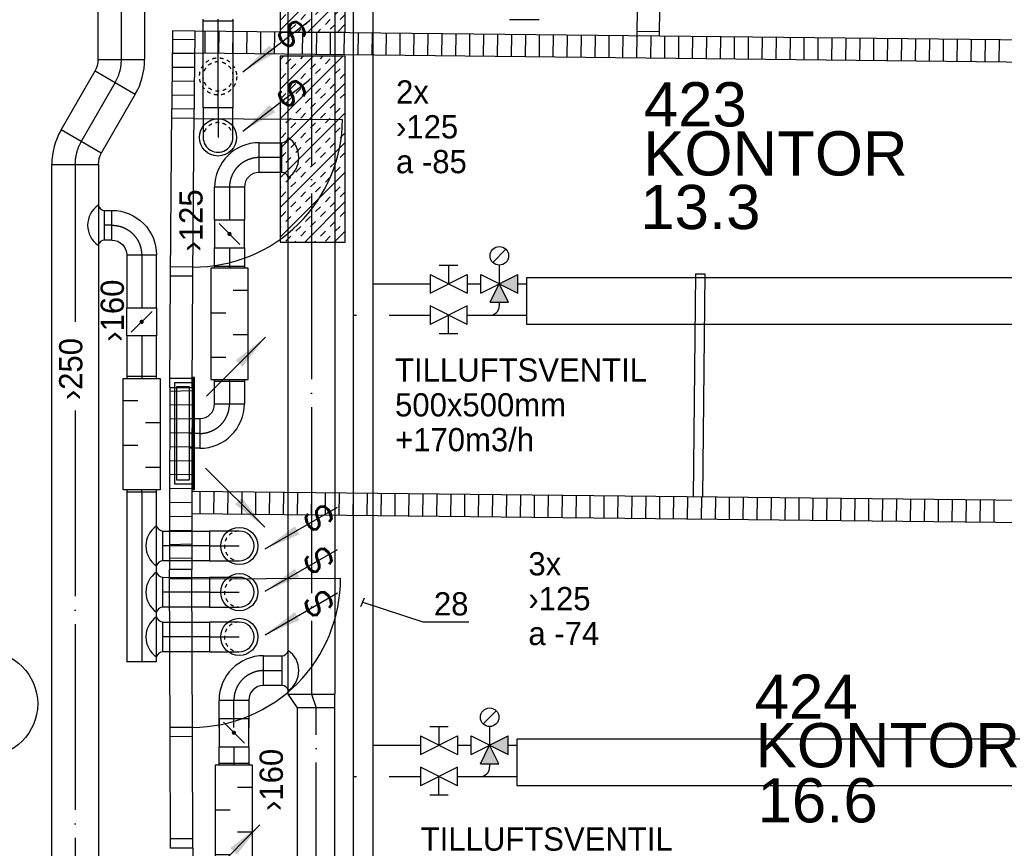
# Model space of a CAD drawing. Header units: millimetres. Extents: x 0 to 83130, y 0 to 53088.
# Tile 90 of 105: x 56558 to 61859, y 28579 to 33038. Entities that reach past the tile are written whole.
import ezdxf
from ezdxf.enums import TextEntityAlignment as Align

# ---------------------------------------------------------------- set-up
doc = ezdxf.new("R2010")
doc.units = ezdxf.units.MM
doc.header["$LTSCALE"] = 50
doc.header["$MEASUREMENT"] = 0
doc.header["$PDMODE"] = 1
for name, pattern in [('2V-CENT', [23, 20, -1.5, 0, -1.5]), ('V-GOMD', [0.8, 0.4, -0.4]), ('V-KU', [2, 1, 1]), ('V-V', [2, 1, 1])]:
    doc.linetypes.add(name, pattern=pattern)
doc.layers.get('0').update_dxf_attribs({"linetype": 'CONTINUOUS'})
for name, color, linetype in [('20604A200D001$0$832 Rominfo', 7, 'CONTINUOUS'), ('20604A200D001$0$A24-HEL1', 251, 'CONTINUOUS'), ('20604A200D001$0$A24-HEL2', 251, 'CONTINUOUS'), ('20604A200D001$0$A24-SKR1', 251, 'CONTINUOUS'), ('V060-', 3, 'CONTINUOUS'), ('V061-', 1, 'CONTINUOUS'), ('V070-', 3, 'CONTINUOUS'), ('V071-', 1, 'CONTINUOUS'), ('V091', 1, 'CONTINUOUS'), ('V110', 1, 'CONTINUOUS'), ('V110-', 6, 'CONTINUOUS'), ('V111-', 1, 'CONTINUOUS'), ('xref', 7, 'CONTINUOUS')]:
    doc.layers.add(name, color=color, linetype=linetype)
doc.styles.add('20604A200D001$0$Arial', font='arial.ttf', dxfattribs={"height": 238.125})
doc.styles.add('FISO', font='fiso')
doc.styles.add('ISO', font='ISO')
doc.styles.add('SIMPLEX', font='SIMPLEX')

# ---------------------------------------------------------------- blocks, each defined once
blk = doc.blocks.new('V420', base_point=(455, 404.5))
blk.add_line((455, 404.5), (464, 404.5))
blk.add_solid([(455, 404.5), (459, 405), (459, 404)])
blk = doc.blocks.new('V421', base_point=(455.5, 404.5))
at = {"rotation": 180}
blk.add_blockref('V420', (464.5, 404.5), dxfattribs=at)
blk = doc.blocks.new('CBOJ90_PB', base_point=(86107, 31352))
at = {"color": 0, "linetype": 'ByBlock'}
blk.add_arc((86106, 31353), 1, 270, 360, dxfattribs=at)
blk = doc.blocks.new('KBOJ90_PB', base_point=(86107, 31352))
at = {"color": 0, "linetype": 'ByBlock'}
for p, q in [((86106.5, 31353), (86107.5, 31353)), ((86106, 31352.5), (86106, 31351.5))]:
    blk.add_line(p, q, dxfattribs=at)
for radius in [1.5, 0.5]:
    blk.add_arc((86106, 31353), radius, 270, 360, dxfattribs=at)
blk = doc.blocks.new('3BOJ90_PB', base_point=(86107, 31352))
for p in [(86107, 31353), (86106, 31352)]:
    blk.add_point(p)
at = {"color": 1, "linetype": '2V-CENT'}
blk.add_blockref('CBOJ90_PB', (86107, 31352), dxfattribs=at)
at = {"color": 0, "linetype": 'ByBlock'}
blk.add_blockref('KBOJ90_PB', (86107, 31352), dxfattribs=at)
at = {"style": 'ISO', "flags": 3}
blk.add_attdef('0', (86107, 31352), '', height=1, dxfattribs=at)
blk = doc.blocks.new('LD_P')
for p, q in [((-0.5, 0.5), (-0.5, -0.5)), ((0.5, 0.5), (-0.5, 0.5)), ((0.5, -0.5), (0.5, 0.5)), ((-0.5, -0.5), (0.5, -0.5))]:
    blk.add_line(p, q)
at = {"color": 1}
for p, q in [((-0.3, 0.5), (-0.3, 0.1)), ((0.1, 0.5), (0.1, 0.1)), ((-0.1, -0.5), (-0.1, -0.1)), ((0.3, -0.5), (0.3, -0.1))]:
    blk.add_line(p, q, dxfattribs=at)
blk = doc.blocks.new('KSP_P', base_point=(16239.5, 22597.5))
at = {"color": 0, "linetype": 'ByBlock'}
for p, q in [((16240, 22598), (16239, 22598)), ((16239, 22598), (16239, 22597)), ((16240, 22597), (16240, 22598)), ((16239, 22597), (16240, 22597))]:
    blk.add_line(p, q, dxfattribs=at)
blk = doc.blocks.new('2SP_P', base_point=(16239.5, 22597.5))
for p in [(16239, 22597.5), (16240, 22597.5)]:
    blk.add_point(p)
at = {"color": 0, "linetype": 'ByBlock'}
blk.add_blockref('KSP_P', (16239.5, 22597.5), dxfattribs=at)
at = {"style": 'SIMPLEX', "flags": 3}
blk.add_attdef('0', (16239.5, 22597.5), '', height=1, dxfattribs=at)
blk = doc.blocks.new('C3A', base_point=(16246, 22590.5))
at = {"color": 0, "linetype": 'ByBlock'}
blk.add_line((16247, 22590.5), (16246, 22590.5), dxfattribs=at)
blk = doc.blocks.new('K3A', base_point=(16246, 22590.5))
at = {"color": 0, "linetype": 'ByBlock'}
for p, q in [((16246, 22591), (16247, 22591)), ((16247, 22591), (16247, 22590)), ((16247, 22590), (16246, 22590))]:
    blk.add_line(p, q, dxfattribs=at)
blk = doc.blocks.new('33A', base_point=(16246, 22590.5))
blk.add_point((16247, 22590.5))
at = {"color": 0, "linetype": 'ByBlock'}
blk.add_blockref('K3A', (16246, 22590.5), dxfattribs=at)
at = {"color": 1, "linetype": '2V-CENT'}
blk.add_blockref('C3A', (16246, 22590.5), dxfattribs=at)
at = {"style": 'SIMPLEX', "flags": 3}
blk.add_attdef('0', (16246, 22590.5), '', height=1, dxfattribs=at)
blk = doc.blocks.new('SPJALL', base_point=(16229, 22594))
at = {"color": 1}
blk.add_line((16228.625, 22593.625), (16229.375, 22594.375), dxfattribs=at)
at = {"color": 1, "const_width": 0.075}
blk.add_lwpolyline([(16229, 22594.0375, -1), (16229, 22593.9625, -1), (16229, 22594.0375, -1)], format="xyb", dxfattribs=at)
blk = doc.blocks.new('K1A', base_point=(16237, 22591.5))
at = {"color": 0, "linetype": 'ByBlock'}
blk.add_line((16237, 22592), (16237, 22591), dxfattribs=at)
blk = doc.blocks.new('21A', base_point=(16237, 22591.5))
blk.add_point((16237, 22591.5))
at = {"color": 0, "linetype": 'ByBlock'}
blk.add_blockref('K1A', (16237, 22591.5), dxfattribs=at)
at = {"style": 'SIMPLEX', "flags": 3}
blk.add_attdef('0', (16237, 22591.5), '', height=1, dxfattribs=at)
blk = doc.blocks.new('CIRC_P', base_point=(16254, 22587))
blk.add_circle((16254, 22587), 0.5)
blk = doc.blocks.new('CBOJ90_NB', base_point=(86107.402, 31352.24))
at = {"color": 0, "linetype": 'ByBlock'}
blk.add_line((86106.402, 31352.24), (86107.402, 31352.24), dxfattribs=at)
blk = doc.blocks.new('V422', base_point=(16230, 22585))
blk.add_blockref('V420', (16230, 22585))
at = {"style": 'SIMPLEX'}
blk.add_text('s', height=4, rotation=90, dxfattribs=at).set_placement((16238, 22585), align=Align.CENTER)
blk = doc.blocks.new('CVDIMF_250X200X75', base_point=(2634, 22499.5))
at = {"color": 0, "linetype": 'ByBlock'}
blk.add_line((2596.5, 22499.5), (2671.5, 22524.5), dxfattribs=at)
blk = doc.blocks.new('KVDIMF_250X200X75', base_point=(2634, 22499.5))
at = {"color": 0, "linetype": 'ByBlock'}
for p, q in [((2596.5, 22374.5), (2596.5, 22624.5)), ((2596.5, 22624.5), (2671.5, 22624.5)), ((2671.5, 22624.5), (2671.5, 22424.5)), ((2671.5, 22424.5), (2596.5, 22374.5))]:
    blk.add_line(p, q, dxfattribs=at)
blk = doc.blocks.new('3VDIMF_250X200X75', base_point=(2634, 22499.5))
for p in [(2596.5, 22499.5), (2671.5, 22524.5)]:
    blk.add_point(p)
at = {"color": 0, "linetype": 'ByBlock'}
blk.add_blockref('KVDIMF_250X200X75', (2634, 22499.5), dxfattribs=at)
at = {"color": 1, "linetype": '2V-CENT'}
blk.add_blockref('CVDIMF_250X200X75', (2634, 22499.5), dxfattribs=at)
at = {"style": 'SIMPLEX', "flags": 3}
blk.add_attdef('0', (2634, 22499.5), '', height=1, dxfattribs=at)
blk = doc.blocks.new('CBOJ30_P', base_point=(16231.268, 22619))
at = {"color": 0, "linetype": 'ByBlock'}
blk.add_arc((16231, 22620), 1, 270, 300, dxfattribs=at)
blk = doc.blocks.new('KBOJ30_P', base_point=(16231.268, 22619))
at = {"color": 0, "linetype": 'ByBlock'}
for p, q in [((16231.25, 22619.567), (16231.75, 22618.701)), ((16231, 22619.5), (16231, 22618.5))]:
    blk.add_line(p, q, dxfattribs=at)
for radius in [0.5, 1.5]:
    blk.add_arc((16231, 22620), radius, 270, 300, dxfattribs=at)
blk = doc.blocks.new('3BOJ30_P', base_point=(16231.268, 22619))
for p in [(16231.5, 22619.134), (16231, 22619)]:
    blk.add_point(p)
at = {"color": 0, "linetype": 'ByBlock'}
blk.add_blockref('KBOJ30_P', (16231.268, 22619), dxfattribs=at)
at = {"color": 1, "linetype": '2V-CENT'}
blk.add_blockref('CBOJ30_P', (16231.268, 22619), dxfattribs=at)
at = {"style": 'ISO', "flags": 3}
blk.add_attdef('0', (16231.268, 22619), '', height=1, dxfattribs=at)
blk = doc.blocks.new('*X214')
at = {"color": 0}
for p, q in [((57960.8, 33777.8), (58154.8, 33971.8)), ((57960.8, 33936.9), (57995.7, 33971.8)), ((57960.8, 33618.7), (58310.8, 33968.7)), ((58018.1, 33941.1), (58044.6, 33967.6)), ((58044.6, 33914.6), (58071.1, 33941.1)), ((58097.7, 33967.6), (58101.8, 33971.8)), ((58150.7, 33914.6), (58177.2, 33941.1)), ((58203.7, 33967.6), (58207.9, 33971.8)), ((58230.2, 33941.1), (58256.8, 33967.6)), ((57965.1, 33888.1), (57991.6, 33914.6)), ((57991.6, 33861.6), (58018.1, 33888.1)), ((58097.7, 33861.6), (58124.2, 33888.1)), ((58177.2, 33888.1), (58203.7, 33914.6)), ((58283.3, 33888.1), (58309.8, 33914.6)), ((57960.8, 33830.8), (57965.1, 33835.1)), ((58044.6, 33808.5), (58071.1, 33835.1)), ((58124.2, 33835.1), (58150.7, 33861.6)), ((58230.2, 33835.1), (58256.8, 33861.6)), ((58256.8, 33808.5), (58283.3, 33835.1)), ((58309.8, 33861.6), (58310.8, 33862.6)), ((57960.8, 33459.6), (58310.8, 33809.6)), ((57991.6, 33755.5), (58018.1, 33782)), ((58071.1, 33782), (58097.7, 33808.5)), ((58177.2, 33782), (58203.7, 33808.5)), ((58203.7, 33755.5), (58230.2, 33782)), ((57960.8, 33724.7), (57965.1, 33729)), ((58018.1, 33729), (58044.6, 33755.5)), ((58124.2, 33729), (58150.7, 33755.5)), ((58150.7, 33702.5), (58177.2, 33729)), ((58256.8, 33702.5), (58283.3, 33729)), ((58309.8, 33755.5), (58310.8, 33756.5)), ((57965.1, 33676), (57991.6, 33702.5)), ((58071.1, 33676), (58097.7, 33702.5)), ((58097.7, 33649.4), (58124.2, 33676)), ((58203.7, 33649.4), (58230.2, 33676)), ((58283.3, 33676), (58309.8, 33702.5)), ((57960.8, 33300.5), (58310.8, 33650.5)), ((58018.1, 33622.9), (58044.6, 33649.4)), ((58044.6, 33596.4), (58071.1, 33622.9)), ((58150.7, 33596.4), (58177.2, 33622.9)), ((58230.2, 33622.9), (58256.8, 33649.4)), ((57965.1, 33569.9), (57991.6, 33596.4)), ((57991.6, 33543.4), (58018.1, 33569.9)), ((58097.7, 33543.4), (58124.2, 33569.9)), ((58177.2, 33569.9), (58203.7, 33596.4)), ((58283.3, 33569.9), (58309.8, 33596.4)), ((57960.8, 33512.6), (57965.1, 33516.9)), ((58044.6, 33490.3), (58071.1, 33516.9)), ((58124.2, 33516.9), (58150.7, 33543.4)), ((58230.2, 33516.9), (58256.8, 33543.4)), ((58256.8, 33490.3), (58283.3, 33516.9)), ((58309.8, 33543.4), (58310.8, 33544.4)), ((57960.8, 33141.4), (58310.8, 33491.4)), ((57991.6, 33437.3), (58018.1, 33463.8)), ((58071.1, 33463.8), (58097.7, 33490.3)), ((58177.2, 33463.8), (58203.7, 33490.3)), ((58203.7, 33437.3), (58230.2, 33463.8)), ((57960.8, 33406.5), (57965.1, 33410.8)), ((58018.1, 33410.8), (58044.6, 33437.3)), ((58124.2, 33410.8), (58150.7, 33437.3)), ((58150.7, 33384.3), (58177.2, 33410.8)), ((58256.8, 33384.3), (58283.3, 33410.8)), ((58309.8, 33437.3), (58310.8, 33438.3)), ((57965.1, 33357.8), (57991.6, 33384.3)), ((58071.1, 33357.8), (58097.7, 33384.3)), ((58097.7, 33331.2), (58124.2, 33357.8)), ((58203.7, 33331.2), (58230.2, 33357.8)), ((58283.3, 33357.8), (58309.8, 33384.3)), ((57960.8, 32982.3), (58310.8, 33332.3)), ((58018.1, 33304.7), (58044.6, 33331.2)), ((58044.6, 33278.2), (58071.1, 33304.7)), ((58150.7, 33278.2), (58177.2, 33304.7)), ((58230.2, 33304.7), (58256.8, 33331.2)), ((57965.1, 33251.7), (57991.6, 33278.2)), ((57991.6, 33225.2), (58018.1, 33251.7)), ((58097.7, 33225.2), (58124.2, 33251.7)), ((58177.2, 33251.7), (58203.7, 33278.2)), ((58283.3, 33251.7), (58309.8, 33278.2)), ((57960.8, 33194.4), (57965.1, 33198.7)), ((58044.6, 33172.1), (58071.1, 33198.7)), ((58124.2, 33198.7), (58150.7, 33225.2)), ((58230.2, 33198.7), (58256.8, 33225.2)), ((58256.8, 33172.1), (58283.3, 33198.7)), ((58309.8, 33225.2), (58310.8, 33226.2)), ((57991.6, 33119.1), (58018.1, 33145.6)), ((58071.1, 33145.6), (58097.7, 33172.1)), ((58109.4, 32971.8), (58310.8, 33173.2)), ((58177.2, 33145.6), (58203.7, 33172.1)), ((58203.7, 33119.1), (58230.2, 33145.6)), ((57960.8, 33088.3), (57965.1, 33092.6)), ((58018.1, 33092.6), (58044.6, 33119.1)), ((58124.2, 33092.6), (58150.7, 33119.1)), ((58150.7, 33066.1), (58177.2, 33092.6)), ((58256.8, 33066.1), (58283.3, 33092.6)), ((58309.8, 33119.1), (58310.8, 33120.1)), ((57965.1, 33039.6), (57991.6, 33066.1)), ((58071.1, 33039.6), (58097.7, 33066.1)), ((58097.7, 33013), (58124.2, 33039.6)), ((58203.7, 33013), (58230.2, 33039.6)), ((58283.3, 33039.6), (58309.8, 33066.1)), ((58018.1, 32986.5), (58044.6, 33013)), ((58056.4, 32971.8), (58071.1, 32986.5)), ((58162.5, 32971.8), (58177.2, 32986.5)), ((58230.2, 32986.5), (58256.8, 33013)), ((58268.5, 32971.8), (58310.8, 33014.1)), ((57960.8, 32823.2), (57978.9, 32841.2)), ((57960.8, 32664.1), (58138, 32841.2)), ((57960.8, 32505), (58297.1, 32841.2)), ((57991.6, 32800.9), (58018.1, 32827.4)), ((58071.1, 32827.4), (58085, 32841.2)), ((58177.2, 32827.4), (58191, 32841.2)), ((58203.7, 32800.9), (58230.2, 32827.4)), ((57960.8, 32770.1), (57965.1, 32774.4)), ((58018.1, 32774.4), (58044.6, 32800.9)), ((58124.2, 32774.4), (58150.7, 32800.9)), ((58150.7, 32747.9), (58177.2, 32774.4)), ((58256.8, 32747.9), (58283.3, 32774.4)), ((58309.8, 32800.9), (58310.8, 32801.9)), ((57965.1, 32721.4), (57991.6, 32747.9)), ((58071.1, 32721.4), (58097.7, 32747.9)), ((58097.7, 32694.8), (58124.2, 32721.4)), ((58203.7, 32694.8), (58230.2, 32721.4)), ((58283.3, 32721.4), (58309.8, 32747.9)), ((57960.8, 32345.9), (58310.8, 32695.9)), ((58018.1, 32668.3), (58044.6, 32694.8)), ((58044.6, 32641.8), (58071.1, 32668.3)), ((58150.7, 32641.8), (58177.2, 32668.3)), ((58230.2, 32668.3), (58256.8, 32694.8)), ((57965.1, 32615.3), (57991.6, 32641.8)), ((57991.6, 32588.8), (58018.1, 32615.3)), ((58097.7, 32588.8), (58124.2, 32615.3)), ((58177.2, 32615.3), (58203.7, 32641.8)), ((58283.3, 32615.3), (58309.8, 32641.8)), ((57960.8, 32558), (57965.1, 32562.3)), ((58044.6, 32535.8), (58071.1, 32562.3)), ((58124.2, 32562.3), (58150.7, 32588.8)), ((58230.2, 32562.3), (58256.8, 32588.8)), ((58256.8, 32535.8), (58283.3, 32562.3)), ((58309.8, 32588.8), (58310.8, 32589.8)), ((57960.8, 32186.8), (58310.8, 32536.8)), ((57991.6, 32482.7), (58018.1, 32509.2)), ((58071.1, 32509.2), (58097.7, 32535.8)), ((58177.2, 32509.2), (58203.7, 32535.8)), ((58203.7, 32482.7), (58230.2, 32509.2)), ((57960.8, 32451.9), (57965.1, 32456.2)), ((58018.1, 32456.2), (58044.6, 32482.7)), ((58124.2, 32456.2), (58150.7, 32482.7)), ((58150.7, 32429.7), (58177.2, 32456.2)), ((58256.8, 32429.7), (58283.3, 32456.2)), ((58309.8, 32482.7), (58310.8, 32483.7)), ((57965.1, 32403.2), (57991.6, 32429.7)), ((58071.1, 32403.2), (58097.7, 32429.7)), ((58097.7, 32376.7), (58124.2, 32403.2)), ((58203.7, 32376.7), (58230.2, 32403.2)), ((58283.3, 32403.2), (58309.8, 32429.7)), ((57960.8, 32027.7), (58310.8, 32377.7)), ((58018.1, 32350.1), (58044.6, 32376.7)), ((58044.6, 32323.6), (58071.1, 32350.1)), ((58150.7, 32323.6), (58177.2, 32350.1)), ((58230.2, 32350.1), (58256.8, 32376.7)), ((57965.1, 32297.1), (57991.6, 32323.6)), ((57991.6, 32270.6), (58018.1, 32297.1)), ((58097.7, 32270.6), (58124.2, 32297.1)), ((58177.2, 32297.1), (58203.7, 32323.6)), ((58283.3, 32297.1), (58309.8, 32323.6)), ((57960.8, 32239.8), (57965.1, 32244.1)), ((58044.6, 32217.6), (58071.1, 32244.1)), ((58124.2, 32244.1), (58150.7, 32270.6)), ((58230.2, 32244.1), (58256.8, 32270.6)), ((58256.8, 32217.6), (58283.3, 32244.1)), ((58309.8, 32270.6), (58310.8, 32271.6)), ((57960.8, 31868.6), (58310.8, 32218.6)), ((57991.6, 32164.5), (58018.1, 32191)), ((58071.1, 32191), (58097.7, 32217.6)), ((58177.2, 32191), (58203.7, 32217.6)), ((58203.7, 32164.5), (58230.2, 32191)), ((57960.8, 32133.7), (57965.1, 32138)), ((58018.1, 32138), (58044.6, 32164.5)), ((58124.2, 32138), (58150.7, 32164.5)), ((58150.7, 32111.5), (58177.2, 32138)), ((58256.8, 32111.5), (58283.3, 32138)), ((58309.8, 32164.5), (58310.8, 32165.5)), ((57965.1, 32085), (57991.6, 32111.5)), ((58071.1, 32085), (58097.7, 32111.5)), ((58097.7, 32058.5), (58124.2, 32085)), ((58203.7, 32058.5), (58230.2, 32085)), ((58283.3, 32085), (58309.8, 32111.5)), ((58018.1, 32031.9), (58044.6, 32058.5)), ((58044.6, 32005.4), (58071.1, 32031.9)), ((58092.6, 31841.2), (58310.8, 32059.5)), ((58150.7, 32005.4), (58177.2, 32031.9)), ((58230.2, 32031.9), (58256.8, 32058.5)), ((57965.1, 31978.9), (57991.6, 32005.4)), ((57991.6, 31952.4), (58018.1, 31978.9)), ((58097.7, 31952.4), (58124.2, 31978.9)), ((58177.2, 31978.9), (58203.7, 32005.4)), ((58283.3, 31978.9), (58309.8, 32005.4)), ((57960.8, 31921.6), (57965.1, 31925.9)), ((58044.6, 31899.4), (58071.1, 31925.9)), ((58124.2, 31925.9), (58150.7, 31952.4)), ((58230.2, 31925.9), (58256.8, 31952.4)), ((58256.8, 31899.4), (58283.3, 31925.9)), ((58309.8, 31952.4), (58310.8, 31953.4)), ((57991.6, 31846.3), (58018.1, 31872.8)), ((58071.1, 31872.8), (58097.7, 31899.4)), ((58177.2, 31872.8), (58203.7, 31899.4)), ((58203.7, 31846.3), (58230.2, 31872.8)), ((58251.7, 31841.2), (58310.8, 31900.4)), ((58039.6, 31841.2), (58044.6, 31846.3)), ((58145.6, 31841.2), (58150.7, 31846.3)), ((58309.8, 31846.3), (58310.8, 31847.4))]:
    blk.add_line(p, q, dxfattribs=at)
blk = doc.blocks.new('20604A200D001')
at = {"layer": '20604A200D001$0$A24-HEL1', "color": 7}
for points in [[(72840.1, 29327.7), (72846.2, 30227.6)], [(72960.1, 29326.8), (72966.2, 30226.8)], [(72965.9, 30176.8), (72845.9, 30177.6)], [(72965.9, 30176.8), (73765.9, 30171.4)], [(72960.5, 29376.8), (72840.5, 29377.7)], [(72836.1, 28727.7), (72840.1, 29327.7)], [(72960.1, 29326.8), (72840.1, 29327.7)], [(72956.1, 28726.9), (72960.1, 29326.8)], [(75666.1, 29340.5), (75653, 28140)], [(75666.1, 29340.5), (75716.1, 29339.4)], [(75716.1, 29339.4), (75703, 28139.4)], [(72956.4, 28776.9), (72836.4, 28777.7)], [(72838, 26848.9), (72834.6, 27748.9)], [(72958, 26849.4), (72954.6, 27749.4)], [(72954.8, 27699.4), (72834.8, 27698.9)], [(72954.8, 27699.4), (73754.8, 27702.4)], [(72957.8, 26899.4), (72837.8, 26898.9)], [(72958, 26849.4), (72838, 26848.9)], [(72840.3, 26248.9), (72838, 26848.9)], [(72960.3, 26249.4), (72958, 26849.4)], [(72960.1, 26299.4), (72840.1, 26298.9)]]:
    blk.add_lwpolyline(points, dxfattribs=at)
for centre, start, end in [((72965.9, 30176.8), 269.6122, 359.6132), ((72954.8, 27699.4), 270.2166, 0.2172)]:
    blk.add_arc(centre, 800, start, end, dxfattribs=at)
at = {"layer": '20604A200D001$0$A24-HEL2', "color": 7}
for points in [[(75369.5, 32355.7), (75350.6, 30620.8)], [(75489.5, 32354.4), (75470.6, 30619.5)], [(72970.8, 30646.8), (72850.8, 30648.1)], [(78475.4, 30586.8), (72970.8, 30646.8)], [(78474.1, 30466.8), (72969.4, 30526.8)], [(72966.2, 30226.8), (72846.2, 30228)], [(72956.1, 28726.9), (72836.1, 28727.3)], [(78448.4, 28109.5), (72954.7, 28169.4)], [(78447.1, 27989.5), (72954.6, 28049.4)], [(72954.6, 27749.4), (72834.6, 27749.3)], [(72960.3, 26249.4), (72840.3, 26248.5)]]:
    blk.add_lwpolyline(points, dxfattribs=at)
for centre, radius, start, end in [((304231.4, 27929.3), 231396.6, 179.326788, 179.430811), ((304125.1, 27929.8), 231170.3, 179.326582, 179.430678), ((308490.6, 27887.2), 235656, 179.795737, 180.033522), ((310151.9, 27886.4), 237197.3, 179.796974, 180.033093), ((308063.7, 27890.6), 235109.1, 180.399971, 180.896696)]:
    blk.add_arc(centre, radius, start, end, dxfattribs=at)
at = {"layer": '20604A200D001$0$A24-SKR1', "color": 7}
for points in [[(73025.5, 30526.2), (73026.8, 30646.2)], [(73100.5, 30525.4), (73101.8, 30645.4)], [(73175.5, 30524.6), (73176.8, 30644.6)], [(73250.5, 30523.7), (73251.8, 30643.7)], [(73325.5, 30522.9), (73326.8, 30642.9)], [(73400.4, 30522.1), (73401.8, 30642.1)], [(73475.4, 30521.3), (73476.7, 30641.3)], [(73550.4, 30520.5), (73551.7, 30640.5)], [(73625.4, 30519.6), (73626.7, 30639.6)], [(73700.4, 30518.8), (73701.7, 30638.8)], [(73775.4, 30518), (73776.7, 30638)], [(73850.4, 30517.2), (73851.7, 30637.2)], [(73925.4, 30516.4), (73926.7, 30636.4)], [(75350.9, 30646.1), (75470.9, 30644.8)], [(72850.3, 30603), (72970.2, 30601.8)], [(74000.4, 30515.6), (74001.7, 30635.6)], [(74075.4, 30514.7), (74076.7, 30634.7)], [(74150.4, 30513.9), (74151.7, 30633.9)], [(74225.4, 30513.1), (74226.7, 30633.1)], [(74300.4, 30512.3), (74301.7, 30632.3)], [(74375.4, 30511.5), (74376.7, 30631.5)], [(74450.4, 30510.7), (74451.7, 30630.6)], [(74525.4, 30509.8), (74526.7, 30629.8)], [(74600.4, 30509), (74601.7, 30629)], [(74675.4, 30508.2), (74676.7, 30628.2)], [(74750.4, 30507.4), (74751.7, 30627.4)], [(74825.4, 30506.6), (74826.7, 30626.6)], [(74900.4, 30505.7), (74901.7, 30625.7)], [(74975.4, 30504.9), (74976.7, 30624.9)], [(75050.4, 30504.1), (75051.7, 30624.1)], [(75125.3, 30503.3), (75126.7, 30623.3)], [(75200.3, 30502.5), (75201.6, 30622.5)], [(75275.3, 30501.7), (75276.6, 30621.6)], [(75350.3, 30500.8), (75351.6, 30620.8)], [(75425.3, 30500), (75426.6, 30620)], [(75500.3, 30499.2), (75501.6, 30619.2)], [(75575.3, 30498.4), (75576.6, 30618.4)], [(75650.3, 30497.6), (75651.6, 30617.6)], [(75725.3, 30496.7), (75726.6, 30616.7)], [(75800.3, 30495.9), (75801.6, 30615.9)], [(75875.3, 30495.1), (75876.6, 30615.1)], [(75950.3, 30494.3), (75951.6, 30614.3)], [(76025.3, 30493.5), (76026.6, 30613.5)], [(76100.3, 30492.7), (76101.6, 30612.7)], [(76175.3, 30491.8), (76176.6, 30611.8)], [(76250.3, 30491), (76251.6, 30611)], [(76325.3, 30490.2), (76326.6, 30610.2)], [(76400.3, 30489.4), (76401.6, 30609.4)], [(76475.3, 30488.6), (76476.6, 30608.6)], [(76550.3, 30487.8), (76551.6, 30607.7)], [(76625.3, 30486.9), (76626.6, 30606.9)], [(76700.3, 30486.1), (76701.6, 30606.1)], [(76775.2, 30485.3), (76776.6, 30605.3)], [(76850.2, 30484.5), (76851.6, 30604.5)], [(76925.2, 30483.7), (76926.5, 30603.7)], [(77000.2, 30482.8), (77001.5, 30602.8)], [(77075.2, 30482), (77076.5, 30602)], [(77150.2, 30481.2), (77151.5, 30601.2)], [(77225.2, 30480.4), (77226.5, 30600.4)], [(77300.2, 30479.6), (77301.5, 30599.6)], [(72849.4, 30528), (72969.4, 30526.8)], [(72848.6, 30453), (72968.6, 30451.8)], [(72847.8, 30378), (72967.8, 30376.8)], [(72847, 30303), (72967, 30301.8)], [(72836, 28709.5), (72956, 28711.4)], [(72835.8, 28634.5), (72955.8, 28636.3)], [(72835.5, 28559.4), (72955.5, 28561.3)], [(72835.3, 28484.4), (72955.3, 28486.3)], [(72835.2, 28409.4), (72955.2, 28411.3)], [(72835, 28334.4), (72955, 28336.3)], [(72834.9, 28259.4), (72954.9, 28261.3)], [(72834.8, 28184.4), (72954.8, 28186.3)], [(72998.5, 28048.9), (72999.8, 28168.9)], [(73073.4, 28048.1), (73074.8, 28168.1)], [(73148.4, 28047.3), (73149.8, 28167.3)], [(73223.4, 28046.4), (73224.8, 28166.4)], [(73298.4, 28045.6), (73299.7, 28165.6)], [(73373.4, 28044.8), (73374.7, 28164.8)], [(73448.4, 28044), (73449.7, 28164)], [(73523.4, 28043.2), (73524.7, 28163.2)], [(73598.4, 28042.4), (73599.7, 28162.3)], [(73673.4, 28041.5), (73674.7, 28161.5)], [(73748.4, 28040.7), (73749.7, 28160.7)], [(73823.4, 28039.9), (73824.7, 28159.9)], [(73898.4, 28039.1), (73899.7, 28159.1)], [(73973.4, 28038.3), (73974.7, 28158.3)], [(74048.4, 28037.4), (74049.7, 28157.4)], [(74123.4, 28036.6), (74124.7, 28156.6)], [(74198.4, 28035.8), (74199.7, 28155.8)], [(74273.4, 28035), (74274.7, 28155)], [(74348.4, 28034.2), (74349.7, 28154.2)], [(74423.4, 28033.4), (74424.7, 28153.4)], [(74498.4, 28032.5), (74499.7, 28152.5)], [(74573.4, 28031.7), (74574.7, 28151.7)], [(74648.3, 28030.9), (74649.7, 28150.9)], [(74723.3, 28030.1), (74724.7, 28150.1)], [(74798.3, 28029.3), (74799.7, 28149.3)], [(74873.3, 28028.5), (74874.6, 28148.4)], [(74948.3, 28027.6), (74949.6, 28147.6)], [(75023.3, 28026.8), (75024.6, 28146.8)], [(75098.3, 28026), (75099.6, 28146)], [(75173.3, 28025.2), (75174.6, 28145.2)], [(72834.7, 28109.4), (72954.7, 28111.3)], [(75248.3, 28024.4), (75249.6, 28144.4)], [(75323.3, 28023.5), (75324.6, 28143.5)], [(75398.3, 28022.7), (75399.6, 28142.7)], [(75473.3, 28021.9), (75474.6, 28141.9)], [(75548.3, 28021.1), (75549.6, 28141.1)], [(75623.3, 28020.3), (75624.6, 28140.3)], [(75698.3, 28019.5), (75699.6, 28139.4)], [(75773.3, 28018.6), (75774.6, 28138.6)], [(75848.3, 28017.8), (75849.6, 28137.8)], [(75923.3, 28017), (75924.6, 28137)], [(75998.3, 28016.2), (75999.6, 28136.2)], [(76073.3, 28015.4), (76074.6, 28135.4)], [(76148.3, 28014.5), (76149.6, 28134.5)], [(76223.3, 28013.7), (76224.6, 28133.7)], [(76298.3, 28012.9), (76299.6, 28132.9)], [(76373.2, 28012.1), (76374.6, 28132.1)], [(76448.2, 28011.3), (76449.6, 28131.3)], [(76523.2, 28010.5), (76524.5, 28130.4)], [(76598.2, 28009.6), (76599.5, 28129.6)], [(76673.2, 28008.8), (76674.5, 28128.8)], [(76748.2, 28008), (76749.5, 28128)], [(76823.2, 28007.2), (76824.5, 28127.2)], [(76898.2, 28006.4), (76899.5, 28126.4)], [(76973.2, 28005.5), (76974.5, 28125.5)], [(77048.2, 28004.7), (77049.5, 28124.7)], [(77123.2, 28003.9), (77124.5, 28123.9)], [(77198.2, 28003.1), (77199.5, 28123.1)], [(77273.2, 28002.3), (77274.5, 28122.3)], [(72834.6, 28034.4), (72954.6, 28036.2)], [(72834.6, 27959.4), (72954.6, 27961.2)], [(72834.6, 27884.3), (72954.6, 27886.2)], [(72834.6, 27809.3), (72954.6, 27811.2)]]:
    blk.add_lwpolyline(points, dxfattribs=at)
at = {"layer": '20604A200D001$0$832 Rominfo', "color": 7, "style": '20604A200D001$0$Arial'}
for s, p in [('423', (75387.6, 30133.4)), ('KONTOR', (75384.6, 29869.2)), ('13.3', (75368.3, 29580.8)), ('424', (75984.2, 26945.4)), ('KONTOR', (75989.6, 26684.2)), ('16.6', (75999.7, 26387.8))]:
    blk.add_text(s, height=238.12, dxfattribs=at).set_placement(p)

msp = doc.modelspace()

# ---------------------------------------------------------------- linework, layer by layer
at = {"layer": 'V060-', "linetype": 'Continuous'}
for p, q in [((58004.09, 29408.91, 274), (58004.09, 34403.32, 274)), ((58254.09, 34403.32, 274), (58254.09, 29408.91, 274)), ((56981, 32825.04), (56981, 33917.55)), ((57231, 33917.55), (57231, 32825.04)), ((57546.41, 32564.03, 50.17), (57546.41, 33030.8, 50.17)), ((57706.41, 33030.8, 50.17), (57706.41, 32564.03, 50.17)), ((56781.24, 32445.5, 216), (56964.18, 32762.35, 216)), ((57180.68, 32637.35, 216), (56997.75, 32320.5, 216)), ((57847.85, 32376.38), (57969.61, 32376.38)), ((56731.87, 27810.36, 216), (56731.87, 32258.31, 216)), ((56981.87, 32258.31, 216), (56981.87, 27810.36, 216)), ((57969.61, 32216.38), (57847.85, 32216.38)), ((57607.81, 31960.1), (57607.84, 32136.39)), ((57767.84, 32136.38), (57767.81, 31960.08)), ((57015.64, 32012.04, 216), (57054.99, 32012.04, 216)), ((57054.99, 31852.04, 216), (57015.64, 31852.04, 216)), ((57607.8, 31711.61), (57607.8, 31810.13)), ((57767.8, 31810.12), (57767.8, 31711.59)), ((57134.99, 31772.04, 216), (57134.99, 31487.25, 216)), ((57294.99, 31487.25, 216), (57294.99, 31772.04, 216)), ((57134.99, 31337.28, 216), (57134.99, 31118.25, 216)), ((57294.99, 31118.25, 216), (57294.99, 31337.28, 216)), ((57607.74, 30971.61), (57607.75, 31092)), ((57767.75, 31091.99), (57767.74, 30971.59)), ((57473.08, 30891.85), (57527.71, 30891.84)), ((57527.69, 30731.84), (57473.07, 30731.85)), ((57134.99, 30498.64, 216), (57134.99, 29582.8, 216)), ((57294.99, 29582.8, 216), (57294.99, 30498.64, 216)), ((57329.33, 30286.56, 216), (57580.34, 30286.32, 216)), ((57580.34, 30126.32, 216), (57329.33, 30126.56, 216)), ((57329.33, 30037.58, 216), (57580.34, 30037.34, 216)), ((57580.34, 29877.34, 216), (57329.33, 29877.58, 216)), ((57329.33, 29796.96, 216), (57580.34, 29796.72, 216)), ((57580.34, 29636.72, 216), (57329.33, 29636.96, 216)), ((57871.5, 29615.37), (57969.6, 29615.37)), ((57969.6, 29455.37), (57871.5, 29455.37)), ((57631.5, 29229.11), (57631.5, 29375.37)), ((57791.5, 29375.37), (57791.5, 29229.11)), ((58053.5, 28040.51, 274), (58053.5, 29333.68, 274)), ((58253.5, 29333.68, 274), (58253.5, 28040.51, 274)), ((57631.5, 29275.91), (57631.5, 29229.11)), ((57791.5, 29229.11), (57791.5, 29275.91)), ((57631.5, 29036.51), (57631.5, 29125.94)), ((57791.5, 29125.94), (57791.5, 29036.51))]:
    msp.add_line(p, q, dxfattribs=at)
at = {"layer": 'V060-', "color": 1, "linetype": '2V-CENT'}
for p, q in [((58129.09, 34403.32, 274), (58129.09, 29408.91, 274)), ((57106, 32825.04), (57106, 33917.55)), ((57626.41, 32564.03, 50.17), (57626.41, 33030.8, 50.17)), ((57072.43, 32699.85, 216), (56889.49, 32383, 216)), ((57969.61, 32296.38), (57847.85, 32296.38)), ((56856.87, 32258.31, 216), (56856.87, 31411.5, 216)), ((57687.84, 32136.39), (57687.81, 31960.09)), ((57054.99, 31932.04, 216), (57015.64, 31932.04, 216)), ((57687.8, 31810.13), (57687.8, 31711.6)), ((57214.99, 31772.04, 216), (57214.99, 31487.25, 216)), ((57214.99, 31337.28, 216), (57214.99, 31118.25, 216)), ((57687.75, 31092), (57687.74, 30971.6)), ((56856.87, 30935.52, 216), (56856.87, 27810.36, 216)), ((57527.7, 30811.84), (57473.07, 30811.85)), ((57214.99, 30498.64, 216), (57214.99, 29582.8, 216)), ((57580.34, 30206.32, 216), (57329.33, 30206.56, 216)), ((57580.34, 29957.34, 216), (57329.33, 29957.58, 216)), ((57580.34, 29716.72, 216), (57329.33, 29716.96, 216)), ((57871.5, 29535.37), (57969.6, 29535.37)), ((57711.5, 29229.11), (57711.5, 29375.37)), ((58153.5, 28040.51, 274), (58153.5, 29333.68, 274)), ((57711.5, 29229.11), (57711.5, 29275.91)), ((57711.5, 29125.94), (57711.5, 29036.51))]:
    msp.add_line(p, q, dxfattribs=at)
at = {"layer": 'V060-', "color": 3, "linetype": 'ByBlock'}
for p, q in [((57546.17, 32564.73, 50.17), (57546.17, 32404.73, 50.17)), ((57706.17, 32564.73, 50.17), (57546.17, 32564.73, 50.17)), ((57706.17, 32404.73, 50.17), (57706.17, 32564.73, 50.17)), ((57740.34, 30286.32, 216), (57580.34, 30286.32, 216)), ((57580.34, 30286.32, 216), (57580.34, 30126.32, 216)), ((57580.34, 30126.32, 216), (57740.34, 30126.32, 216)), ((57740.34, 30037.34, 216), (57580.34, 30037.34, 216)), ((57580.34, 30037.34, 216), (57580.34, 29877.34, 216)), ((57580.34, 29877.34, 216), (57740.34, 29877.34, 216)), ((57580.34, 29796.72, 216), (57580.34, 29636.72, 216)), ((57740.34, 29796.72, 216), (57580.34, 29796.72, 216)), ((57580.34, 29636.72, 216), (57740.34, 29636.72, 216))]:
    msp.add_line(p, q, dxfattribs=at)
at = {"layer": 'V060-'}
for p, q in [((57969.6, 32216.38), (57969.61, 32376.38)), ((57015.64, 31852.04, 216), (57015.64, 32012.04, 216)), ((57329.33, 30126.56, 216), (57329.33, 30286.56, 216)), ((57329.33, 29877.58, 216), (57329.33, 30037.58, 216)), ((57329.33, 29636.96, 216), (57329.33, 29796.96, 216)), ((57969.6, 29615.37), (57969.6, 29455.37))]:
    msp.add_line(p, q, dxfattribs=at)
at = {"layer": 'V060-', "color": 1}
for points in [[(57960.82, 32971.79), (58310.82, 32971.79), (58310.82, 33971.79), (57960.82, 33971.79)], [(57960.82, 31841.25), (58310.82, 31841.25), (58310.82, 32841.25), (57960.82, 32841.25)]]:
    msp.add_lwpolyline(points, close=True, dxfattribs=at)
at = {"layer": 'V060-', "linetype": 'V-GOMD'}
msp.add_circle((57626.41, 32733.04, 50.17), 80, dxfattribs=at)
at = {"layer": 'V060-', "color": 3, "linetype": 'V-GOMD'}
for centre, start, end in [((57626.17, 32404.73, 50.17), 359.99993, 539.99993), ((57740.34, 30206.32, 216), 89.99993, 269.99993), ((57740.34, 29957.34, 216), 89.99993, 269.99993), ((57740.34, 29716.72, 216), 89.99993, 269.99993)]:
    msp.add_arc(centre, 80, start, end, dxfattribs=at)
at = {"layer": 'V060-', "color": 3, "linetype": 'ByBlock'}
for centre, start, end in [((57626.17, 32404.73, 50.17), 179.99993, 359.99993), ((57740.34, 30206.32, 216), 269.99993, 449.99993), ((57740.34, 29957.34, 216), 269.99993, 449.99993), ((57740.34, 29716.72, 216), 269.99993, 449.99993)]:
    msp.add_arc(centre, 80, start, end, dxfattribs=at)
at = {"layer": 'V060-'}
for centre, radius, start, end in [((57969.29, 32412.05), 35.67, 270.5122, 347.40229), ((57930.31, 32296.38), 130.71, 304.36332, 415.62843), ((57969.28, 32180.7), 35.67, 12.58947, 89.47955), ((57054.93, 31932.04, 216), 130.71, 124.36745, 235.63255), ((57015.96, 32047.71, 216), 35.67, 192.59359, 269.48368), ((57015.96, 31816.37, 216), 35.67, 90.51632, 167.40641), ((57368.63, 30206.56, 216), 130.71, 124.36745, 235.63255), ((57329.65, 30322.23, 216), 35.67, 192.59359, 269.48368), ((57329.65, 30090.89, 216), 35.67, 90.51632, 167.40641), ((57368.63, 29957.58, 216), 130.71, 124.36745, 235.63255), ((57329.65, 30073.25, 216), 35.67, 192.59359, 269.48368), ((57329.65, 29841.91, 216), 35.67, 90.51632, 167.40641), ((57368.63, 29716.96, 216), 130.71, 124.36745, 235.63255), ((57329.65, 29832.63, 216), 35.67, 192.59359, 269.48368), ((57329.65, 29601.29, 216), 35.67, 90.51632, 167.40641), ((57969.28, 29651.04), 35.67, 270.51632, 347.40641), ((57930.31, 29535.37), 130.71, 304.36745, 415.63255), ((57969.28, 29419.7), 35.67, 12.59359, 89.48368)]:
    msp.add_arc(centre, radius, start, end, dxfattribs=at)
at = {"layer": 'V070-'}
for p, q in [((57391.03, 31083.35), (57390.99, 30540.35)), ((57491.03, 31083.35), (57391.03, 31083.35)), ((57403.09, 31061.85), (57403.06, 30561.85)), ((57473.09, 31061.85), (57403.09, 31061.85)), ((57473.06, 30561.85), (57473.09, 31061.85)), ((57491.03, 31112.85), (57490.99, 30510.85)), ((57490.99, 30540.35), (57491.03, 31083.35)), ((57499.03, 31112.85), (57491.03, 31112.85)), ((57498.99, 30510.85), (57499.03, 31112.85)), ((57390.99, 30540.35), (57490.99, 30540.35)), ((57403.06, 30561.85), (57473.06, 30561.85)), ((57490.99, 30510.85), (57498.99, 30510.85))]:
    msp.add_line(p, q, dxfattribs=at)
at = {"layer": 'V070-', "linetype": 'V-GOMD'}
msp.add_circle((57626.41, 32733.04, 50.17), 100, dxfattribs=at)
at = {"layer": 'V091'}
msp.add_circle((56371.38, 29356.5), 283.79, dxfattribs=at)
at = {"layer": 'V110'}
for points in [[(59286.32, 31399.31), (62886.32, 31399.31), (62886.32, 31649.31), (59286.32, 31649.31)], [(59234.41, 28916.34), (62834.41, 28916.34), (62834.41, 29166.34), (59234.41, 29166.34)]]:
    msp.add_lwpolyline(points, close=True, dxfattribs=at)
at = {"layer": 'V110-', "linetype": 'V-V'}
for p, q in [((58354.29, 34344.35), (58354.29, 22032.91)), ((58459.03, 34301.49), (58459.03, 22202.21)), ((59140.17, 31517.37), (59140.17, 31498.07)), ((59088.26, 29034.41), (59088.26, 29015.11))]:
    msp.add_line(p, q, dxfattribs=at)
at = {"layer": 'V110-', "color": 1}
for p, q in [((59104.82, 31732.02), (59175.53, 31802.73)), ((58817.29, 31717.37), (58917.29, 31717.37)), ((58867.29, 31717.37), (58867.29, 31617.37)), ((59140.17, 31717.37), (59140.17, 31617.37)), ((58767.29, 31667.37), (58767.29, 31567.37)), ((58767.29, 31667.37), (58967.29, 31567.37)), ((58767.29, 31567.37), (58967.29, 31667.37)), ((58967.29, 31667.37), (58967.29, 31567.37)), ((59040.17, 31567.37), (59040.17, 31667.37)), ((59040.17, 31667.37), (59240.17, 31567.37)), ((59040.17, 31567.37), (59240.17, 31667.37)), ((59240.17, 31567.37), (59240.17, 31667.37)), ((59090.17, 31517.37), (59140.17, 31617.37)), ((59190.17, 31517.37), (59140.17, 31617.37)), ((58767.29, 31498.07), (58767.29, 31398.07)), ((58967.29, 31398.07), (58767.29, 31498.07)), ((58967.29, 31498.07), (58767.29, 31398.07)), ((58967.29, 31398.07), (58967.29, 31498.07)), ((59090.17, 31517.37), (59190.17, 31517.37)), ((58867.29, 31348.07), (58867.29, 31448.07)), ((58917.29, 31348.07), (58817.29, 31348.07)), ((59052.9, 29249.05), (59123.61, 29319.76)), ((58765.38, 29234.41), (58865.38, 29234.41)), ((58815.38, 29234.41), (58815.38, 29134.41)), ((59088.26, 29234.41), (59088.26, 29134.41)), ((58715.38, 29184.41), (58715.38, 29084.41)), ((58715.38, 29184.41), (58915.38, 29084.41)), ((58715.38, 29084.41), (58915.38, 29184.41)), ((58915.38, 29184.41), (58915.38, 29084.41)), ((58988.26, 29084.41), (58988.26, 29184.41)), ((58988.26, 29184.41), (59188.26, 29084.41)), ((58988.26, 29084.41), (59188.26, 29184.41)), ((59188.26, 29084.41), (59188.26, 29184.41)), ((59038.26, 29034.41), (59088.26, 29134.41)), ((59138.26, 29034.41), (59088.26, 29134.41)), ((58715.38, 29015.11), (58715.38, 28915.11)), ((58915.38, 28915.11), (58715.38, 29015.11)), ((58915.38, 29015.11), (58715.38, 28915.11)), ((58915.38, 28915.11), (58915.38, 29015.11)), ((59038.26, 29034.41), (59138.26, 29034.41)), ((58815.38, 28865.11), (58815.38, 28965.11)), ((58865.38, 28865.11), (58765.38, 28865.11))]:
    msp.add_line(p, q, dxfattribs=at)
at = {"layer": 'V110-', "linetype": 'V-KU'}
for p, q in [((58459.03, 31617.37), (58767.29, 31617.37)), ((58967.29, 31617.37), (59040.17, 31617.37)), ((59240.17, 31617.37), (59286.32, 31617.37)), ((58354.29, 31448.07), (58371.53, 31448.07)), ((58546.53, 31448.07), (58767.29, 31448.07)), ((58967.29, 31448.07), (59286.32, 31448.07)), ((58459.03, 29134.41), (58715.38, 29134.41)), ((58915.38, 29134.41), (58988.26, 29134.41)), ((59188.26, 29134.41), (59234.41, 29134.41)), ((58354.29, 28965.11), (58371.53, 28965.11)), ((58546.53, 28965.11), (58715.38, 28965.11)), ((58915.38, 28965.11), (59234.41, 28965.11))]:
    msp.add_line(p, q, dxfattribs=at)
at = {"layer": 'V110-', "color": 1}
for centre in [(59140.17, 31767.37), (59088.26, 29284.41)]:
    msp.add_circle(centre, 50, dxfattribs=at)
at = {"layer": 'V110-', "linetype": 'V-V'}
for centre in [(59090.17, 31498.07), (59038.26, 29015.11)]:
    msp.add_arc(centre, 50, 270, 360, dxfattribs=at)
at = {"layer": 'V110-'}
for points in [[(59240.17, 31567.37), (59240.17, 31667.37), (59140.17, 31617.37)], [(59090.17, 31517.37), (59190.17, 31517.37), (59140.17, 31617.37)], [(59188.26, 29084.41), (59188.26, 29184.41), (59088.26, 29134.41)], [(59038.26, 29034.41), (59138.26, 29034.41), (59088.26, 29134.41)]]:
    msp.add_solid(points, dxfattribs=at)
at = {"layer": 'V111-'}
for p, q in [((58394.87, 29880.56), (58415.07, 29926.29)), ((58404.97, 29903.42), (58729.22, 29796.98)), ((58729.22, 29796.98), (58975.54, 29796.98))]:
    msp.add_line(p, q, dxfattribs=at)

# ---------------------------------------------------------------- block references
at = {"layer": 'V060-', "color": 1}
msp.add_blockref('*X214', (0, 0), dxfattribs=at)
at = {"layer": 'V060-', "linetype": 'Continuous'}
for name, p, xscale, yscale, zscale, rotation in [('33A', (57626.41, 33040.8, 50.17), 10, 160, 10, 270), ('21A', (59274.93, 33038.31, 216), 160.0000000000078, 160.0000000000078, 160.0000000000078, 270), ('3BOJ30_P', (57106, 32757.82), 250, 250, 250, 60.00000000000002), ('3BOJ30_P', (56856, 32324.99, 216), 250, 250, 250, 240), ('3BOJ90_PB', (57687.85, 32296.39), 160, 160, 160, 179.9958784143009), ('3BOJ90_PB', (57214.99, 31932.04, 216), -160, 160, 160, 180), ('2SP_P', (57687.81, 31885.09), 150, 160.0000000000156, 150, 89.99587841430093), ('33A', (57687.8, 31701.6), 10, 160.0000000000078, 10, 89.99587841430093), ('2SP_P', (57214.99, 31412.25, 216), -150, 160.0000000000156, 150, 270), ('33A', (57214.99, 31108.25, 216), -10, 160.0000000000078, 10, 270), ('33A', (57687.75, 31101.6), 10, 160.0000000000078, 10, 269.9958784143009), ('3BOJ90_PB', (57687.73, 30811.6), 160, 160, 160, 359.9958784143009), ('33A', (57214.99, 30508.25, 216), -10, 160.0000000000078, 10, 90), ('21A', (57214.01, 29582.75, 216), 160.0000000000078, 160.0000000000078, 160.0000000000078, 270), ('3BOJ90_PB', (57711.5, 29535.37), 160, 160, 160, 180), ('2SP_P', (57711.5, 29200.91), 150, 160.0000000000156, 150, 90), ('33A', (57711.5, 29026.51), 10, 160.0000000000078, 10, 90)]:
    msp.add_blockref(name, p, dxfattribs=dict(at, xscale=xscale, yscale=yscale, zscale=zscale, rotation=rotation))
at = {"layer": 'V060-', "color": 1, "linetype": '2V-CENT', "xscale": 160, "yscale": 160, "zscale": 160, "rotation": 270}
msp.add_blockref('CBOJ90_NB', (57626.17, 32404.73, 50.17), dxfattribs=at)
at = {"layer": 'V060-'}
for name, p, xscale, yscale, zscale, rotation in [('SPJALL', (57687.81, 31885.09), 150, 150, 150, 89.99587841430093), ('LD_P', (57687.77, 31401.6), 600, 200, 600, 89.99587841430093), ('SPJALL', (57214.99, 31412.25, 216), -150, 150, 150, 270), ('LD_P', (57214.99, 30808.25, 216), -600, 200, 600, 270), ('SPJALL', (57711.5, 29200.91), 150, 150, 150, 90), ('LD_P', (57711.5, 28726.51), 600, 200, 600, 90)]:
    msp.add_blockref(name, p, dxfattribs=dict(at, xscale=xscale, yscale=yscale, zscale=zscale, rotation=rotation))
at = {"layer": 'V060-', "color": 1, "linetype": '2V-CENT', "xscale": 160, "yscale": 160, "zscale": 160}
for p in [(57740.34, 30206.32, 216), (57740.34, 29957.34, 216), (57740.34, 29716.72, 216)]:
    msp.add_blockref('CBOJ90_NB', p, dxfattribs=at)
at = {"layer": 'V060-', "linetype": 'Continuous', "rotation": 270}
msp.add_blockref('3VDIMF_250X200X75', (58128.5, 29371.68, 274), dxfattribs=at)
at = {"layer": 'V070-'}
for name, p, xscale, yscale, zscale, rotation in [('V422', (57760.27, 32758.14), 50, 50, 50, 37.55460421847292), ('V422', (57760.27, 32438.06), 50, 50, 50, 37.55460421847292), ('CIRC_P', (57626.17, 32404.73, 50.17), 200, 200, 200, 270), ('V421', (57563.29, 31011.89), 50, 50, 50, 44.99587841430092), ('V421', (57559.1, 30624.73), 50, 50, 50, 314.9958784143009), ('V422', (57878.93, 30190.48, 216), 50, 50, 50, 30), ('V422', (57878.93, 29962.44, 216), 50, 50, 50, 30), ('V422', (57878.93, 29728.5, 216), 50, 50, 50, 30), ('V421', (57533.14, 28386.37), 50, 50, 50, 45)]:
    msp.add_blockref(name, p, dxfattribs=dict(at, xscale=xscale, yscale=yscale, zscale=zscale, rotation=rotation))
at = {"layer": 'V070-', "xscale": 200, "yscale": 200, "zscale": 200}
for p in [(57740.34, 30206.32, 216), (57740.34, 29957.34, 216), (57740.34, 29716.72, 216)]:
    msp.add_blockref('CIRC_P', p, dxfattribs=at)
at = {"layer": 'xref'}
msp.add_blockref('20604A200D001', (-15469.5, 2330.58), dxfattribs=at)

# ---------------------------------------------------------------- texts
at = {"layer": 'V061-', "color": 1, "style": 'FISO'}
for s, p in [('›125', (57542.69, 31790.64)), ('›160', (57119.28, 31305.22)), ('›250', (56895.54, 30990.77)), ('›160', (57975.04, 28779.99))]:
    msp.add_text(s, height=125, rotation=90, dxfattribs=at).set_placement(p)
for s, p in [('TILLUFTSVENTIL', (58579.12, 31090.83)), ('500x500mm', (58579.12, 30903.33)), ('+170m3/h', (58579.12, 30715.83)), ('TILLUFTSVENTIL', (58717.34, 28566.37))]:
    msp.add_text(s, height=125, dxfattribs=at).set_placement(p)
at = {"layer": 'V071-', "color": 1, "style": 'FISO'}
for s, p in [('2x', (58584.27, 32587.09)), ('›125', (58584.27, 32399.59)), ('a -85', (58584.27, 32212.09)), ('3x', (59296.74, 30047.8)), ('›125', (59296.74, 29860.3)), ('a -74', (59296.74, 29672.8))]:
    msp.add_text(s, height=125, dxfattribs=at).set_placement(p)
at = {"layer": 'V111-', "color": 1, "style": 'FISO'}
msp.add_text('28', height=125, dxfattribs=at).set_placement((58788.21, 29832.28))

doc.saveas('drawing.dxf')
